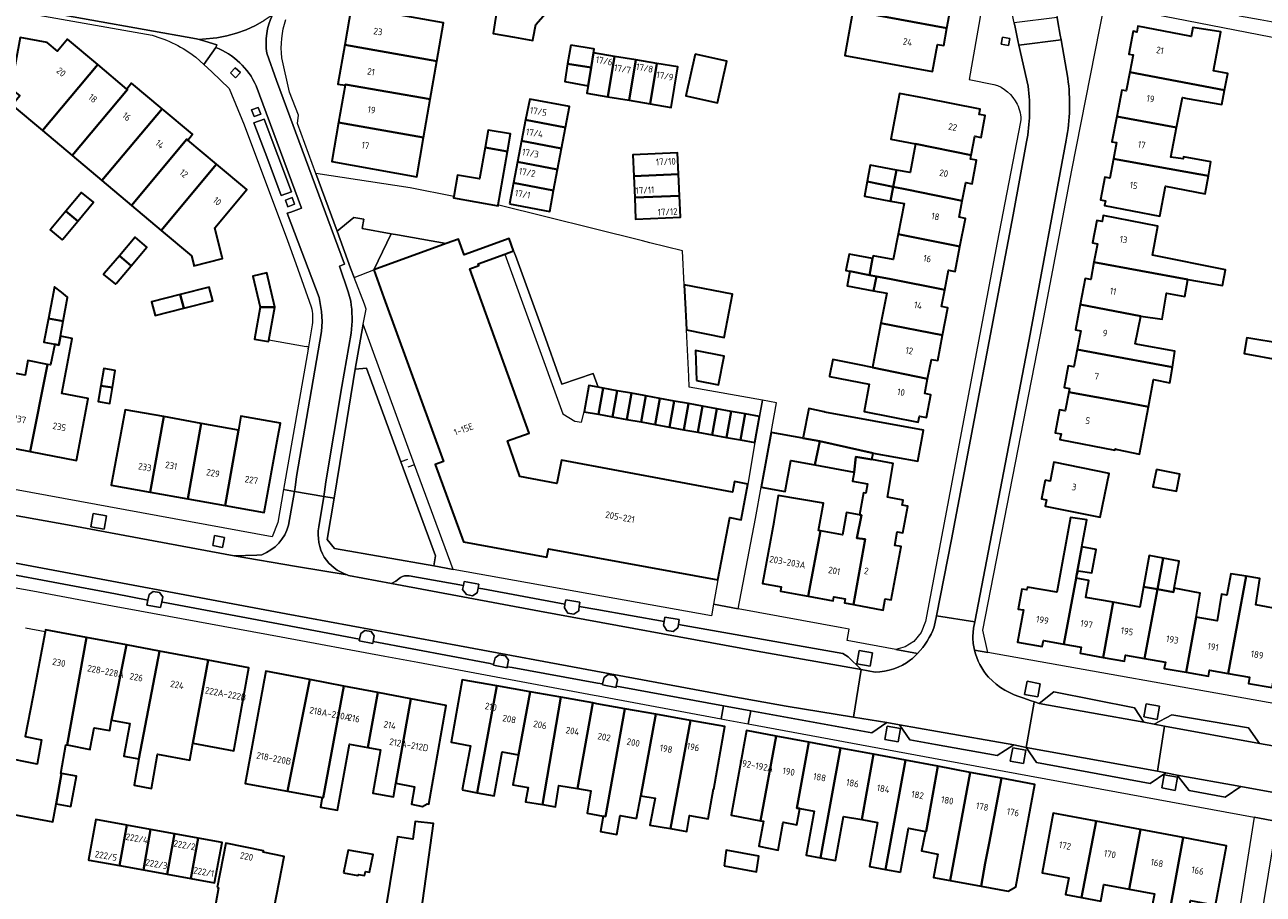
# Model space of a CAD drawing. Extents: x 151587 to 155483, y 462503 to 464608.
# Tile 117 of 236: x 153527 to 153693, y 463225 to 463342. Entities that reach past the tile are written whole.
import ezdxf
from ezdxf.enums import TextEntityAlignment as Align

# ---------------------------------------------------------------- set-up
doc = ezdxf.new("R2010")
doc.units = 0
doc.header["$LTSCALE"] = 0.5
for name, color, linetype, lineweight in [('B-RO-GR-BEPLANTING_CULTUUR_BODEMBEDEKKER-GV', 251, 'CONTINUOUS', 18), ('B-RO-GR-BEPLANTING_CULTUUR_HEESTERS-GV', 251, 'CONTINUOUS', 18), ('B-RO-GR-GROENVOORZIENING-GV', 251, 'CONTINUOUS', 18), ('B-RO-IE-TERREINAFSCHEIDING_KUNSTMATIG_HEKWERK-G', 251, 'IE-TERREINAFSCHEIDING-KUNSTMATIG', 18), ('B-RO-IE-TERREINAFSCHEIDING_KUNSTMATIG_MUUR-G', 251, 'IE-TERREINAFSCHEIDING-KUNSTMATIG-DICHT', 18), ('B-RO-OG-BEBOUWING-GV', 6, 'CONTINUOUS', 35), ('B-RO-OG-BEBOUWING-T18', 1, 'CONTINUOUS', 18), ('B-RO-VH-VERHARDING_BETONSTRAATSTEEN-GV', 251, 'CONTINUOUS', 18), ('B-RO-VH-VERHARDING_STRAATBAKSTEEN-GV', 251, 'CONTINUOUS', 18), ('B-RO-VH-VERHARDING_TEGEL-GV', 251, 'CONTINUOUS', 18)]:
    doc.layers.add(name, color=color, linetype=linetype, lineweight=lineweight)
doc.styles.add('NLCS-ISO-M200-T18', font='NLCS-ISO.ttf', dxfattribs={"height": 0.36})
doc.linetypes.add('IE-TERREINAFSCHEIDING-KUNSTMATIG', pattern='A,4,[82,NLCS.SHX,S=0.75,R=90,X=0,Y=0],4,-2', length=10)
doc.linetypes.add('IE-TERREINAFSCHEIDING-KUNSTMATIG-DICHT', pattern='A,8,-1,[82,NLCS.SHX,S=0.75,R=90,X=0,Y=0],-1', length=10)

msp = doc.modelspace()

# ---------------------------------------------------------------- linework, layer by layer
at = {"layer": 'B-RO-GR-BEPLANTING_CULTUUR_BODEMBEDEKKER-GV', "flags": 128}
msp.add_lwpolyline([(153568.962, 463313.935), (153570.769, 463308.99), (153571.257, 463307.71), (153573.893, 463308.723), (153576.221, 463313.583), (153572.32, 463314.284), (153572.527, 463315.564), (153571.187, 463315.771)], close=True, dxfattribs=at)
at = {"layer": 'B-RO-GR-BEPLANTING_CULTUUR_HEESTERS-GV', "flags": 128}
msp.add_lwpolyline([(153568.543, 463278.066), (153567.621, 463272.535), (153568.594, 463271.328), (153581.947, 463269.015), (153582.154, 463270.355), (153577.499, 463282.965), (153572.885, 463295.528), (153571.367, 463295.406), (153569.686, 463284.924)], close=True, dxfattribs=at)
at = {"layer": 'B-RO-GR-GROENVOORZIENING-GV', "flags": 128}
for points in [[(153659.077, 463338.842), (153659.256, 463339.786), (153658.313, 463339.965), (153658.134, 463339.022)], [(153555.326, 463334.523), (153555.987, 463335.22), (153555.291, 463335.88), (153554.631, 463335.184)], [(153557.808, 463329.323), (153558.709, 463329.654), (153558.378, 463330.555), (153557.477, 463330.224)], [(153562.352, 463317.212), (153563.253, 463317.543), (153562.922, 463318.444), (153562.021, 463318.113)], [(153535.896, 463274.259), (153537.666, 463273.935), (153537.99, 463275.706), (153536.22, 463276.03)], [(153552.254, 463271.726), (153553.582, 463271.483), (153553.825, 463272.811), (153552.497, 463273.054)], [(153545.406, 463264.169), (153545.546, 463264.83), (153545.124, 463265.423), (153544.264, 463265.561), (153543.722, 463265.148), (153543.566, 463264.41), (153543.423, 463263.735), (153545.242, 463263.39)], [(153585.915, 463266.362), (153585.802, 463265.813), (153586.335, 463265.132), (153587.141, 463264.983), (153587.749, 463265.355), (153587.877, 463266.009), (153587.985, 463266.557), (153586.024, 463266.892)], [(153599.651, 463264.437), (153599.551, 463263.845), (153599.465, 463263.344), (153599.912, 463262.625), (153600.719, 463262.513), (153601.388, 463262.972), (153601.41, 463263.117), (153601.475, 463263.545), (153601.561, 463264.112)], [(153612.968, 463262.126), (153612.864, 463261.517), (153612.782, 463261.033), (153612.823, 463260.966), (153613.228, 463260.313), (153614.054, 463260.168), (153614.704, 463260.66), (153614.773, 463261.114), (153614.878, 463261.801)], [(153571.911, 463258.928), (153573.744, 463258.584), (153573.793, 463258.824), (153573.95, 463259.598), (153573.529, 463260.192), (153572.668, 463260.33), (153572.127, 463259.917), (153571.964, 463259.168)], [(153638.74, 463255.857), (153640.511, 463255.533), (153640.835, 463257.304), (153639.065, 463257.628)], [(153589.948, 463255.67), (153591.781, 463255.326), (153591.806, 463255.452), (153591.986, 463256.34), (153591.565, 463256.934), (153590.705, 463257.071), (153590.163, 463256.659), (153589.971, 463255.777)], [(153606.444, 463252.83), (153606.617, 463253.68), (153606.196, 463254.273), (153605.335, 463254.411), (153604.794, 463253.998), (153604.608, 463253.145), (153604.578, 463253.01), (153606.411, 463252.665)], [(153661.267, 463251.725), (153663.037, 463251.401), (153663.362, 463253.172), (153661.591, 463253.496)], [(153677.276, 463248.708), (153679.046, 463248.384), (153679.37, 463250.155), (153677.6, 463250.479)], [(153642.495, 463245.698), (153644.265, 463245.374), (153644.59, 463247.145), (153642.819, 463247.469)], [(153659.333, 463242.793), (153661.103, 463242.469), (153661.428, 463244.24), (153659.657, 463244.564)], [(153679.688, 463239.182), (153681.458, 463238.858), (153681.782, 463240.629), (153680.012, 463240.953)]]:
    msp.add_lwpolyline(points, close=True, dxfattribs=at)
at = {"layer": 'B-RO-IE-TERREINAFSCHEIDING_KUNSTMATIG_HEKWERK-G', "flags": 128}
for points in [[(153578.405, 463283.297), (153577.499, 463282.965)], [(153579.338, 463282.583), (153578.436, 463282.252)], [(153529.77, 463260.145), (153527.114, 463260.644)]]:
    msp.add_lwpolyline(points, dxfattribs=at)
at = {"layer": 'B-RO-IE-TERREINAFSCHEIDING_KUNSTMATIG_MUUR-G', "flags": 128}
for points in [[(153564.814, 463298.426), (153559.786, 463299.319)], [(153564.82, 463298.465), (153564.814, 463298.426)], [(153565.126, 463298.414), (153564.82, 463298.465)], [(153565.074, 463298.101), (153565.126, 463298.414)]]:
    msp.add_lwpolyline(points, dxfattribs=at)
at = {"layer": 'B-RO-OG-BEBOUWING-GV', "flags": 128}
for points in [[(153638.216, 463343.524), (153650.82, 463341.178), (153651.253, 463343.547), (153650.409, 463343.701), (153651.054, 463347.231), (153639.289, 463349.39)], [(153590.647, 463345.079), (153589.916, 463340.484), (153592.771, 463339.964), (153595.24, 463339.538), (153595.3, 463339.858), (153595.646, 463341.7), (153597.227, 463343.504), (153594.989, 463345.365), (153593.098, 463343.134)], [(153571.877, 463344.003), (153570.896, 463344.175), (153569.977, 463338.944), (153582.362, 463336.776), (153583.259, 463341.909), (153571.86, 463343.905)], [(153650.82, 463341.178), (153638.216, 463343.524), (153637.118, 463337.514), (153648.885, 463335.363), (153649.55, 463339.002), (153650.394, 463338.848)], [(153675.391, 463335.263), (153688.105, 463332.849), (153688.558, 463335.111), (153686.639, 463335.462), (153687.586, 463340.678), (153683.856, 463341.301), (153683.623, 463340.076), (153683.45, 463340.109), (153676.479, 463341.444), (153676.332, 463340.676), (153675.854, 463340.768), (153675.271, 463337.72), (153675.841, 463337.61)], [(153529.38, 463327.43), (153536.815, 463336.294), (153532.754, 463339.7), (153531.413, 463338.1), (153530.02, 463339.268), (153526.406, 463339.931), (153525.156, 463333.11), (153526.377, 463332.086), (153525.325, 463330.831)], [(153569.977, 463338.944), (153569.054, 463333.692), (153570.041, 463333.52), (153570.062, 463333.639), (153581.465, 463331.642), (153582.362, 463336.776)], [(153600.335, 463338.928), (153599.91, 463336.394), (153603.06, 463335.907), (153603.387, 463337.87), (153603.473, 463338.385), (153603.345, 463338.407)], [(153605.316, 463331.973), (153606.218, 463337.399), (153603.387, 463337.87), (153603.06, 463335.907), (153602.649, 463333.435), (153602.484, 463332.445)], [(153606.218, 463337.399), (153605.316, 463331.973), (153608.147, 463331.502), (153609.05, 463336.928)], [(153617.016, 463337.691), (153615.775, 463332.093), (153620.017, 463331.152), (153621.259, 463336.75)], [(153536.815, 463336.294), (153529.38, 463327.43), (153533.369, 463324.084), (153540.804, 463332.948), (153540.714, 463333.023)], [(153603.06, 463335.907), (153599.91, 463336.394), (153599.51, 463334.012), (153602.649, 463333.435)], [(153608.147, 463331.502), (153610.979, 463331.03), (153611.882, 463336.456), (153609.05, 463336.928)], [(153610.979, 463331.03), (153613.81, 463330.559), (153614.713, 463335.985), (153611.882, 463336.456)], [(153537.367, 463320.73), (153545.457, 463330.375), (153541.369, 463333.804), (153540.714, 463333.023), (153540.804, 463332.948), (153533.369, 463324.084)], [(153570.041, 463333.52), (153569.163, 463328.505), (153580.568, 463326.508), (153581.465, 463331.642), (153570.062, 463333.639)], [(153675.391, 463335.263), (153674.913, 463332.768), (153674.318, 463332.882), (153673.639, 463329.335), (153681.67, 463327.834), (153682.444, 463331.88), (153683.071, 463331.76), (153687.719, 463330.921), (153688.105, 463332.849)], [(153646.622, 463325.659), (153654.08, 463324.16), (153654.565, 463326.669), (153655.408, 463326.506), (153655.976, 463329.444), (153655.171, 463329.599), (153655.311, 463330.325), (153647.803, 463331.776), (153644.485, 463332.417), (153643.304, 463326.3)], [(153545.457, 463330.375), (153537.367, 463320.73), (153541.346, 463317.392), (153548.791, 463326.268), (153548.9, 463326.176), (153549.546, 463326.946)], [(153599.612, 463327.853), (153600.141, 463330.678), (153594.811, 463331.676), (153594.272, 463328.884)], [(153594.272, 463328.884), (153593.728, 463326.065), (153599.083, 463325.031), (153599.612, 463327.853)], [(153681.67, 463327.834), (153673.639, 463329.335), (153672.991, 463325.948), (153673.616, 463325.828), (153673.202, 463323.663), (153684.661, 463321.603), (153685.943, 463321.355), (153686.285, 463323.234), (153682.605, 463323.902), (153682.534, 463323.643), (153680.91, 463323.864)], [(153580.568, 463326.508), (153569.163, 463328.505), (153568.249, 463323.285), (153579.646, 463321.231)], [(153588.821, 463325.151), (153591.814, 463324.636), (153592.223, 463327.013), (153589.237, 463327.486)], [(153545.335, 463314.046), (153552.78, 463322.922), (153548.9, 463326.176), (153548.791, 463326.268), (153541.346, 463317.392)], [(153593.184, 463323.246), (153598.554, 463322.209), (153599.083, 463325.031), (153593.728, 463326.065)], [(153652.883, 463318.013), (153653.358, 463320.471), (153654.203, 463320.307), (153654.811, 463323.457), (153653.976, 463323.619), (153654.08, 463324.16), (153646.622, 463325.659), (153645.875, 463321.793), (153644.058, 463322.14), (153643.625, 463319.878), (153645.435, 463319.514)], [(153591.814, 463324.636), (153588.821, 463325.151), (153588.073, 463320.946), (153585.128, 463321.433), (153584.614, 463318.58), (153584.587, 463318.433), (153590.559, 463317.351), (153590.579, 463317.467)], [(153614.783, 463321.572), (153614.656, 463324.442), (153608.66, 463324.177), (153608.786, 463321.306)], [(153685.943, 463321.355), (153684.661, 463321.603), (153673.202, 463323.663), (153672.706, 463321.074), (153672.046, 463321.2), (153671.462, 463318.149), (153672.115, 463318.024), (153671.993, 463317.384), (153679.398, 463315.966), (153680.168, 463319.989), (153685.509, 463318.967)], [(153549.698, 463309.414), (153549.726, 463309.302), (153553.564, 463310.265), (153553.529, 463310.402), (153552.532, 463314.379), (153556.841, 463319.516), (153552.78, 463322.922), (153545.335, 463314.046), (153549.388, 463310.646)], [(153598.554, 463322.209), (153593.184, 463323.246), (153592.64, 463320.427), (153598.026, 463319.387)], [(153640.119, 463320.584), (153643.625, 463319.878), (153644.058, 463322.14), (153640.545, 463322.811)], [(153592.096, 463317.608), (153597.497, 463316.565), (153598.026, 463319.387), (153592.64, 463320.427)], [(153608.912, 463318.435), (153614.911, 463318.701), (153614.783, 463321.572), (153608.786, 463321.306)], [(153643.625, 463319.878), (153640.119, 463320.584), (153639.75, 463318.656), (153643.263, 463317.985)], [(153532.54, 463316.633), (153534.143, 463315.293), (153536.251, 463317.813), (153534.63, 463319.111)], [(153614.911, 463318.701), (153608.912, 463318.435), (153609.038, 463315.564), (153615.038, 463315.827)], [(153652.579, 463311.874), (153653.309, 463315.654), (153652.459, 463315.818), (153652.883, 463318.013), (153645.435, 463319.514), (153643.625, 463319.878), (153643.263, 463317.985), (153645.073, 463317.639), (153644.276, 463313.515)], [(153530.503, 463314.218), (153530.413, 463314.111), (153532.034, 463312.773), (153532.117, 463312.872), (153534.143, 463315.293), (153532.54, 463316.633)], [(153670.576, 463309.759), (153683.172, 463307.454), (153687.83, 463306.636), (153688.246, 463308.728), (153678.413, 463310.697), (153679.166, 463314.613), (153671.808, 463316.028), (153671.656, 463315.234), (153670.962, 463315.368), (153670.384, 463312.36), (153671.052, 463312.232)], [(153539.723, 463310.637), (153541.309, 463309.29), (153543.426, 463311.771), (153541.845, 463313.136)], [(153620.089, 463267.109), (153621.668, 463275.492), (153623.219, 463275.2), (153624.118, 463279.969), (153622.318, 463280.308), (153622.049, 463278.881), (153599.067, 463283.211), (153598.473, 463280.06), (153593.48, 463281.001), (153591.836, 463285.792), (153594.727, 463286.835), (153586.77, 463308.888), (153587.982, 463309.326), (153587.898, 463309.56), (153591.481, 463310.853), (153592.659, 463311.278), (153592.045, 463312.965), (153586.032, 463310.776), (153585.271, 463312.866), (153583.6, 463312.258), (153573.893, 463308.723), (153575.251, 463304.994), (153583.248, 463283.029), (153582.136, 463282.625), (153585.929, 463272.206), (153597.118, 463270.163), (153597.32, 463271.268)], [(153652.579, 463311.874), (153644.276, 463313.515), (153643.618, 463310.11), (153640.915, 463310.625), (153640.846, 463310.264), (153640.423, 463308.048), (153641.361, 463307.864), (153643.118, 463307.519), (153650.552, 463306.064), (153651.06, 463308.696), (153651.933, 463308.528)], [(153541.309, 463309.29), (153539.723, 463310.637), (153537.682, 463308.233), (153537.601, 463308.137), (153539.195, 463306.812), (153539.335, 463306.976)], [(153640.423, 463308.048), (153640.846, 463310.264), (153638.208, 463310.767), (153637.695, 463310.865), (153637.275, 463308.661), (153637.788, 463308.563)], [(153670.576, 463309.759), (153670.133, 463307.453), (153669.4, 463307.594), (153668.728, 463304.105), (153676.844, 463302.54), (153679.719, 463302.122), (153680.312, 463305.594), (153682.757, 463305.144), (153683.172, 463307.454)], [(153558.635, 463303.754), (153560.582, 463303.748), (153559.5, 463308.337), (153557.647, 463307.879)], [(153637.788, 463308.563), (153637.417, 463306.618), (153640.993, 463305.935), (153641.361, 463307.864), (153640.423, 463308.048)], [(153650.258, 463299.951), (153650.974, 463303.658), (153650.119, 463303.823), (153650.552, 463306.064), (153643.118, 463307.519), (153641.361, 463307.864), (153640.993, 463305.935), (153642.748, 463305.6), (153641.97, 463301.573)], [(153532.757, 463305.064), (153532.758, 463305.069), (153531.937, 463305.737), (153531.03, 463306.475), (153530.206, 463302.199), (153532.168, 463301.841), (153532.749, 463305.03)], [(153548.385, 463303.6), (153547.903, 463305.447), (153544.042, 463304.468), (153544.523, 463302.621)], [(153547.903, 463305.447), (153548.385, 463303.6), (153552.272, 463304.586), (153551.79, 463306.433)], [(153615.547, 463306.741), (153615.714, 463303.4), (153615.802, 463301.639), (153615.85, 463300.669), (153620.901, 463299.65), (153622.022, 463305.474)], [(153558.635, 463303.754), (153557.879, 463299.451), (153559.749, 463299.113), (153559.786, 463299.319), (153560.582, 463303.748)], [(153668.728, 463304.105), (153668.074, 463300.705), (153668.8, 463300.565), (153668.318, 463298.061), (153670.958, 463297.558), (153681.108, 463295.679), (153681.449, 463297.813), (153676.476, 463298.733), (153676.125, 463298.8), (153676.844, 463302.54)], [(153531.045, 463298.76), (153531.586, 463298.652), (153531.802, 463299.838), (153532.168, 463301.841), (153530.206, 463302.199), (153529.597, 463299.038)], [(153650.258, 463299.951), (153641.97, 463301.573), (153640.872, 463295.891), (153640.825, 463295.647), (153648.236, 463294.104), (153648.742, 463296.721), (153649.602, 463296.555)], [(153531.045, 463298.76), (153530.455, 463295.973), (153530.07, 463296.046), (153527.754, 463284.346), (153533.964, 463283.157), (153535.551, 463291.447), (153531.977, 463292.132), (153533.153, 463298.327), (153533.398, 463299.507), (153531.802, 463299.838), (153531.586, 463298.652)], [(153695.962, 463298.811), (153691.098, 463299.622), (153690.746, 463297.514), (153695.611, 463296.621)], [(153617.189, 463293.87), (153620.155, 463293.293), (153620.909, 463297.171), (153617.064, 463297.918)], [(153681.108, 463295.679), (153670.958, 463297.558), (153668.318, 463298.061), (153667.865, 463295.706), (153667.129, 463295.847), (153666.568, 463292.932), (153667.29, 463292.793), (153667.197, 463292.311), (153674.62, 463290.975), (153677.882, 463290.366), (153678.58, 463294.004), (153680.772, 463293.57)], [(153527.754, 463284.346), (153530.07, 463296.046), (153527.428, 463296.552), (153527.055, 463294.599), (153523.865, 463295.194), (153523.592, 463293.671), (153521.987, 463285.45)], [(153537.24, 463293.192), (153538.778, 463292.936), (153539.158, 463295.231), (153537.621, 463295.486)], [(153648.236, 463294.104), (153640.825, 463295.647), (153639.114, 463295.977), (153635.522, 463296.701), (153635.061, 463294.497), (153635.081, 463294.416), (153640.412, 463293.387), (153639.703, 463289.714), (153646.982, 463288.308), (153647.132, 463289.082), (153648.09, 463288.897), (153648.682, 463291.963), (153647.853, 463292.123)], [(153538.778, 463292.936), (153537.24, 463293.192), (153536.887, 463291.065), (153538.425, 463290.809)], [(153604.668, 463292.854), (153604.001, 463292.975), (153602.758, 463293.2), (153602.124, 463289.701), (153604.035, 463289.355)], [(153606.578, 463292.509), (153604.668, 463292.854), (153604.035, 463289.355), (153605.944, 463289.009)], [(153607.854, 463288.664), (153608.487, 463292.163), (153606.578, 463292.509), (153605.944, 463289.009)], [(153608.487, 463292.163), (153607.854, 463288.664), (153609.763, 463288.318), (153610.397, 463291.817), (153610.18, 463291.856)], [(153677.882, 463290.366), (153674.62, 463290.975), (153667.197, 463292.311), (153666.714, 463289.794), (153665.948, 463289.941), (153665.358, 463286.874), (153666.149, 463286.722), (153666.004, 463285.967), (153673.383, 463284.547), (153673.411, 463284.691), (153673.692, 463284.637), (153676.664, 463284.015)], [(153611.673, 463287.972), (153612.307, 463291.472), (153610.397, 463291.817), (153609.763, 463288.318)], [(153611.673, 463287.972), (153613.583, 463287.626), (153614.216, 463291.126), (153612.307, 463291.472)], [(153616.126, 463290.78), (153614.216, 463291.126), (153613.583, 463287.626), (153615.492, 463287.281)], [(153618.035, 463290.435), (153616.126, 463290.78), (153615.492, 463287.281), (153617.402, 463286.935)], [(153617.402, 463286.935), (153619.312, 463286.589), (153619.945, 463290.089), (153618.035, 463290.435)], [(153545.698, 463289.03), (153540.48, 463289.966), (153538.637, 463279.842), (153543.877, 463278.903)], [(153548.897, 463278.003), (153550.718, 463288.13), (153545.698, 463289.03), (153543.877, 463278.903)], [(153555.738, 463287.23), (153553.918, 463277.102), (153559.152, 463276.164), (153560.995, 463286.288), (153561.336, 463288.161), (153556.042, 463289.093), (153555.708, 463287.235)], [(153621.221, 463286.243), (153621.855, 463289.743), (153619.945, 463290.089), (153619.312, 463286.589)], [(153623.131, 463285.898), (153623.764, 463289.398), (153621.855, 463289.743), (153621.221, 463286.243)], [(153625.04, 463285.552), (153625.674, 463289.052), (153623.764, 463289.398), (153623.131, 463285.898)], [(153633.745, 463285.731), (153640.914, 463284.146), (153646.919, 463283.048), (153647.679, 463287.206), (153634.457, 463289.624), (153634.356, 463289.7), (153632.275, 463290.133), (153631.517, 463286.295), (153631.49, 463286.144)], [(153550.718, 463288.13), (153548.897, 463278.003), (153553.918, 463277.102), (153555.738, 463287.23), (153555.708, 463287.235)], [(153633.097, 463282.562), (153633.745, 463285.731), (153631.49, 463286.144), (153627.239, 463286.921), (153626.657, 463283.739), (153625.894, 463279.572), (153629.107, 463278.984), (153629.854, 463283.155)], [(153633.745, 463285.731), (153633.097, 463282.562), (153638.357, 463281.6), (153638.601, 463283.626), (153640.759, 463283.297), (153640.914, 463284.146)], [(153640.759, 463283.297), (153638.601, 463283.626), (153638.357, 463281.6), (153638.133, 463280.377), (153640.157, 463280.007), (153639.944, 463278.758), (153639.648, 463278.813), (153639.095, 463275.83), (153639.341, 463275.784), (153638.725, 463272.725), (153639.856, 463272.6), (153638.284, 463263.796), (153642.269, 463263.058), (153642.55, 463264.57), (153643.362, 463264.419), (153644.688, 463271.577), (153643.83, 463271.736), (153644.172, 463273.585), (153644.921, 463273.447), (153645.579, 463276.995), (153644.822, 463277.135), (153644.951, 463277.831), (153642.847, 463278.221), (153643.623, 463282.761)], [(153664.016, 463280.492), (153663.507, 463278.01), (153664.207, 463277.867), (153664.036, 463277.034), (153671.408, 463275.523), (153672.61, 463281.386), (153665.195, 463282.906), (153664.672, 463280.358)], [(153678.947, 463281.939), (153678.497, 463279.629), (153681.638, 463279.017), (153682.088, 463281.327)], [(153627.604, 463274.888), (153627.6, 463274.861), (153626.076, 463266.64), (153628.597, 463266.173), (153628.492, 463265.607), (153631.442, 463265.06), (153632.189, 463264.922), (153633.876, 463273.715), (153633.602, 463273.766), (153634.249, 463277.427), (153628.195, 463278.455)], [(153638.284, 463263.796), (153639.856, 463272.6), (153638.725, 463272.725), (153639.341, 463275.784), (153639.095, 463275.83), (153637.35, 463276.153), (153636.798, 463273.174), (153633.876, 463273.715), (153632.189, 463264.922), (153635.536, 463264.301), (153635.64, 463264.862), (153637.173, 463264.578), (153637.07, 463264.021)], [(153668.941, 463271.542), (153669.04, 463272.077), (153669.593, 463275.163), (153667.404, 463275.488), (153665.673, 463265.921), (153665.589, 463265.45), (153661.644, 463266.151), (153661.576, 463265.77), (153660.896, 463265.89), (153660.417, 463263.199), (153661.092, 463263.079), (153660.324, 463258.759), (153663.633, 463258.171), (153663.775, 463258.972), (153666.538, 463258.481), (153668.168, 463267.351), (153668.189, 463267.451)], [(153668.189, 463267.451), (153668.457, 463268.353), (153670.295, 463268.055), (153670.863, 463271.217), (153668.941, 463271.542)], [(153677.226, 463266.191), (153679.093, 463265.849), (153679.88, 463270.034), (153677.993, 463270.38)], [(153681.339, 463265.997), (153682.007, 463269.645), (153679.88, 463270.034), (153679.093, 463265.849), (153681.24, 463265.456)], [(153666.538, 463258.481), (153668.867, 463258.067), (153668.724, 463257.265), (153671.813, 463256.716), (153673.138, 463264.107), (153669.485, 463264.757), (153669.591, 463265.353), (153669.862, 463267.055), (153668.168, 463267.351)], [(153688.582, 463254.552), (153691.016, 463267.597), (153688.96, 463267.949), (153688.409, 463265.057), (153687.675, 463265.18), (153687.112, 463261.623), (153684.28, 463262.127), (153682.962, 463254.709), (153685.949, 463254.178), (153686.094, 463254.994)], [(153691.016, 463267.597), (153688.582, 463254.552), (153691.476, 463254.037), (153691.329, 463253.213), (153694.512, 463252.647), (153695.281, 463256.969), (153695.799, 463256.877), (153696.28, 463259.585), (153695.685, 463259.691), (153695.755, 463260.086), (153697.437, 463259.787), (153697.963, 463262.74), (153697.727, 463262.782), (153698.3, 463266.163), (153696.703, 463266.479), (153696.118, 463263.068), (153692.302, 463263.747), (153692.856, 463267.282)], [(153673.138, 463264.107), (153671.813, 463256.716), (153674.681, 463256.206), (153674.827, 463257.025), (153677.35, 463256.576), (153679.093, 463265.849), (153677.226, 463266.191), (153676.728, 463263.469)], [(153677.35, 463256.576), (153680.159, 463256.077), (153680.009, 463255.234), (153682.962, 463254.709), (153684.28, 463262.127), (153684.852, 463265.345), (153681.339, 463265.997), (153681.24, 463265.456), (153679.093, 463265.849)], [(153522.646, 463237.782), (153522.31, 463236.188), (153530.775, 463234.637), (153531.215, 463237.04), (153531.962, 463241.118), (153531.874, 463241.134), (153532.553, 463244.986), (153532.701, 463244.957), (153535.295, 463259.389), (153529.821, 463260.417), (153529.77, 463260.145), (153528.121, 463251.367), (153527.074, 463246.074), (153529.25, 463245.655), (153528.688, 463242.392), (153523.823, 463243.366), (153523.06, 463239.748)], [(153538.686, 463248.288), (153540.695, 463258.375), (153535.295, 463259.389), (153532.701, 463244.957), (153535.802, 463244.357), (153535.823, 463244.476), (153536.322, 463247.258), (153538.435, 463246.893)], [(153540.695, 463258.375), (153538.686, 463248.288), (153541.129, 463247.85), (153540.341, 463243.459), (153542.351, 463243.099), (153545.118, 463257.544)], [(153545.118, 463257.544), (153542.351, 463243.099), (153541.691, 463239.574), (153544.052, 463239.108), (153544.668, 463242.683), (153544.85, 463243.698), (153549.167, 463242.924), (153549.57, 463245.171), (153551.663, 463256.315)], [(153551.663, 463256.315), (153549.57, 463245.171), (153555.073, 463244.184), (153557.109, 463255.292)], [(153565.301, 463253.736), (153559.378, 463254.866), (153556.602, 463239.767), (153562.294, 463238.733)], [(153569.872, 463252.864), (153565.301, 463253.736), (153562.294, 463238.733), (153566.944, 463237.888), (153567.081, 463237.863)], [(153573.086, 463244.605), (153574.443, 463251.992), (153569.872, 463252.864), (153567.081, 463237.863), (153566.944, 463237.888), (153566.711, 463236.609), (153569.023, 463236.189), (153570.632, 463245.04)], [(153585.74, 463238.907), (153587.778, 463238.528), (153590.42, 463252.878), (153585.762, 463253.708), (153584.267, 463245.31), (153586.845, 463244.851)], [(153587.778, 463238.528), (153590.035, 463238.109), (153591.138, 463244.051), (153593.306, 463243.648), (153594.867, 463252.087), (153590.42, 463252.878)], [(153576.848, 463239.826), (153578.863, 463251.149), (153574.443, 463251.992), (153573.086, 463244.605), (153574.799, 463244.3), (153573.767, 463238.475), (153576.523, 463237.988)], [(153578.863, 463251.149), (153576.848, 463239.826), (153579.362, 463239.339), (153578.956, 463236.987), (153580.442, 463236.69), (153581.064, 463237.041), (153581.253, 463237.014), (153583.581, 463250.248)], [(153593.306, 463243.648), (153592.556, 463239.596), (153594.623, 463239.227), (153594.271, 463237.308), (153596.512, 463236.944), (153598.988, 463251.353), (153594.867, 463252.087)], [(153596.512, 463236.944), (153598.271, 463236.659), (153598.731, 463239.524), (153601.213, 463239.099), (153603.287, 463250.587), (153598.988, 463251.353)], [(153604.699, 463235.401), (153604.983, 463235.349), (153607.571, 463249.825), (153603.818, 463250.493), (153603.287, 463250.587), (153601.213, 463239.099), (153603.001, 463238.793), (153602.541, 463235.793)], [(153609.163, 463235.06), (153609.714, 463238.115), (153611.742, 463249.082), (153607.571, 463249.825), (153604.983, 463235.349), (153604.699, 463235.401), (153604.32, 463233.323), (153606.501, 463232.926), (153606.962, 463235.461)], [(153609.714, 463238.115), (153611.641, 463237.828), (153610.946, 463234.197), (153613.699, 463233.715), (153616.395, 463248.254), (153611.742, 463249.082)], [(153616.395, 463248.254), (153613.699, 463233.715), (153615.892, 463233.331), (153616.274, 463235.483), (153618.763, 463235.022), (153619.508, 463239.049), (153619.533, 463239.031), (153621.028, 463247.429)], [(153625.822, 463234.786), (153627.888, 463246.143), (153623.917, 463246.885), (153621.843, 463235.512)], [(153631.082, 463236.407), (153630.662, 463236.483), (153632.298, 463245.319), (153627.888, 463246.143), (153625.822, 463234.786), (153626.203, 463234.716), (153625.59, 463231.352), (153628.154, 463230.849), (153628.853, 463234.585), (153630.69, 463234.242)], [(153630.662, 463236.483), (153631.082, 463236.407), (153632.992, 463236.061), (153631.919, 463230.141), (153633.878, 463229.786), (153636.536, 463244.527), (153632.298, 463245.319)], [(153633.878, 463229.786), (153635.86, 463229.427), (153636.937, 463235.369), (153639.393, 463234.924), (153640.957, 463243.7), (153636.536, 463244.527)], [(153639.393, 463234.924), (153641.513, 463234.54), (153640.439, 463228.613), (153642.599, 463228.222), (153645.262, 463242.896), (153640.957, 463243.7)], [(153644.598, 463227.86), (153645.667, 463233.76), (153647.971, 463233.343), (153648.037, 463233.331), (153649.597, 463242.085), (153645.262, 463242.896), (153642.599, 463228.222)], [(153531.215, 463237.04), (153533.214, 463236.673), (153533.961, 463240.752), (153531.962, 463241.118)], [(153647.971, 463233.343), (153647.433, 463230.729), (153649.608, 463230.306), (153649.035, 463227.145), (153651.286, 463226.737), (153653.956, 463241.271), (153649.597, 463242.085), (153648.037, 463233.331)], [(153651.286, 463226.737), (153655.409, 463225.989), (153655.975, 463229.094), (153656.508, 463231.765), (153658.136, 463240.489), (153653.956, 463241.271)], [(153659.048, 463225.329), (153660.073, 463225.905), (153662.642, 463239.647), (153658.136, 463240.489), (153656.508, 463231.765), (153655.975, 463229.094), (153655.409, 463225.989)], [(153668.893, 463224.471), (153670.848, 463234.72), (153665.11, 463235.798), (153663.601, 463227.764), (153667.181, 463227.091), (153666.764, 463224.871)], [(153540.728, 463234.204), (153536.557, 463234.964), (153535.565, 463229.517), (153535.679, 463229.496), (153539.751, 463228.754)], [(153539.751, 463228.754), (153542.944, 463228.172), (153543.921, 463233.622), (153540.728, 463234.204)], [(153578.832, 463213.231), (153579.211, 463215.447), (153579.346, 463216.015), (153579.869, 463219.545), (153579.848, 463219.548), (153581.917, 463234.392), (153579.43, 463234.69), (153579.132, 463232.312), (153577.078, 463232.637), (153574.535, 463217.096), (153573.914, 463217.205), (153573.562, 463214.016)], [(153670.848, 463234.72), (153668.893, 463224.471), (153671.495, 463223.982), (153671.916, 463226.222), (153675.318, 463225.583), (153676.811, 463233.599)], [(153542.944, 463228.172), (153546.138, 463227.59), (153547.115, 463233.04), (153543.921, 463233.622)], [(153549.331, 463227.008), (153550.308, 463232.458), (153547.115, 463233.04), (153546.138, 463227.59)], [(153550.308, 463232.458), (153549.331, 463227.008), (153552.509, 463226.429), (153553.502, 463231.876)], [(153680.658, 463222.242), (153682.529, 463232.524), (153676.811, 463233.599), (153675.318, 463225.583), (153678.687, 463224.95), (153678.262, 463222.692)], [(153682.529, 463232.524), (153680.658, 463222.242), (153683.117, 463221.78), (153683.543, 463224.05), (153686.87, 463223.425), (153688.374, 463231.426)], [(153552.838, 463225.794), (153553.047, 463225.757), (153550.678, 463212.468), (153560.714, 463210.679), (153562.915, 463222.641), (153560.525, 463223.081), (153561.864, 463229.992), (153559.036, 463230.539), (153559.079, 463230.759), (153554.032, 463231.786)], [(153569.831, 463227.786), (153571.75, 463227.407), (153571.831, 463227.569), (153572.642, 463227.434), (153572.777, 463227.974), (153573.29, 463227.866), (153573.777, 463230.244), (153570.426, 463230.84)], [(153620.923, 463228.724), (153625.263, 463227.928), (153625.583, 463230.021), (153621.206, 463230.815)]]:
    msp.add_lwpolyline(points, close=True, dxfattribs=at)
at = {"layer": 'B-RO-VH-VERHARDING_BETONSTRAATSTEEN-GV', "flags": 128}
for points in [[(153529.013, 463343.521), (153550.096, 463339.76), (153550.42, 463339.675), (153550.873, 463339.719), (153552.814, 463339.905), (153554.154, 463340.147), (153555.47, 463340.502), (153556.751, 463340.965), (153557.989, 463341.534), (153559.175, 463342.205)], [(153560.3, 463342.973), (153559.968, 463342.746), (153559.175, 463342.205), (153557.989, 463341.534), (153556.751, 463340.965), (153555.47, 463340.502), (153554.154, 463340.147), (153552.814, 463339.905), (153550.873, 463339.719), (153550.42, 463339.675), (153551.219, 463339.467), (153552.794, 463338.955), (153552.692, 463338.607)], [(153570.787, 463304.516), (153570.458, 463305.796), (153569.291, 463309.247), (153569.946, 463309.487), (153560.797, 463334.154), (153559.535, 463337.813)], [(153558.089, 463333.465), (153564.162, 463317.006)], [(153564.162, 463317.006), (153562.73, 463316.502), (153562.246, 463316.332), (153566.559, 463305.016), (153566.859, 463303.17), (153566.951, 463301.801), (153566.863, 463300.461), (153563.5, 463280.984), (153563.322, 463279.524), (153563.322, 463279.519), (153563.229, 463278.995), (153567.177, 463278.305), (153567.283, 463278.931), (153567.283, 463278.936), (153567.46, 463280.276), (153569.584, 463293.081), (153570.853, 463300.229)], [(153563.491, 463268.928), (153555.149, 463270.343), (153532.755, 463274.506), (153516.464, 463277.428), (153510.224, 463278.59), (153510.085, 463278.653), (153480.042, 463284.186), (153478.104, 463284.546), (153470.633, 463285.937), (153463.482, 463287.275)], [(153501.513, 463273.753), (153525.815, 463269.346), (153562.131, 463262.577), (153585.389, 463258.239), (153622.015, 463251.479), (153629.242, 463250.177), (153638.272, 463248.694), (153639.322, 463255.079), (153625.371, 463257.559), (153596.126, 463262.902), (153576.237, 463266.639), (153570.487, 463267.717), (153570.302, 463267.783), (153563.491, 463268.928)], [(153523.918, 463268.126), (153539.224, 463265.23), (153543.566, 463264.41), (153543.722, 463265.148), (153544.264, 463265.561), (153545.124, 463265.423), (153545.546, 463264.83), (153545.406, 463264.169), (153545.573, 463264.135), (153561.811, 463261.079), (153571.964, 463259.168), (153572.127, 463259.917), (153572.668, 463260.33), (153573.529, 463260.192), (153573.95, 463259.598), (153573.793, 463258.824), (153589.5, 463255.867), (153589.971, 463255.777), (153590.163, 463256.659), (153590.705, 463257.071), (153591.565, 463256.934), (153591.986, 463256.34), (153591.806, 463255.452), (153592.448, 463255.335), (153603.914, 463253.269), (153604.608, 463253.145), (153604.794, 463253.998), (153605.335, 463254.411), (153606.196, 463254.273), (153606.617, 463253.68), (153606.444, 463252.83), (153606.952, 463252.738), (153620.842, 463250.208), (153624.522, 463249.538), (153640.764, 463246.579), (153642.747, 463247.959), (153638.272, 463248.694), (153629.242, 463250.177), (153622.015, 463251.479), (153585.389, 463258.239), (153562.131, 463262.577), (153525.815, 463269.346)], [(153576.237, 463266.639), (153596.126, 463262.902), (153625.371, 463257.559), (153639.322, 463255.079), (153637.551, 463256.805), (153636.836, 463257.22), (153614.773, 463261.114), (153614.704, 463260.66), (153614.054, 463260.168), (153613.228, 463260.313), (153612.823, 463260.966), (153612.782, 463261.033), (153612.864, 463261.517), (153603.839, 463263.124), (153601.475, 463263.545), (153601.41, 463263.117), (153601.388, 463262.972), (153600.719, 463262.513), (153599.912, 463262.625), (153599.465, 463263.344), (153599.551, 463263.845), (153588.502, 463265.899), (153587.877, 463266.009), (153587.749, 463265.355), (153587.141, 463264.983), (153586.335, 463265.132), (153585.802, 463265.813), (153585.915, 463266.362), (153578.615, 463267.67)], [(153577.455, 463267.43), (153576.83, 463266.952), (153576.237, 463266.639)], [(153654.31, 463259.51), (153654.397, 463260.642), (153654.562, 463261.499), (153649.418, 463262.293), (153649.127, 463260.812)], [(153641.187, 463254.748), (153639.322, 463255.079), (153638.272, 463248.694), (153642.747, 463247.959), (153644.446, 463247.644), (153649.58, 463246.75), (153659.793, 463244.968), (153661.466, 463244.623), (153662.565, 463250.699), (153662.585, 463250.73), (153662.004, 463250.918), (153661.17, 463251.244)]]:
    msp.add_lwpolyline(points, dxfattribs=at)
at = {"layer": 'B-RO-VH-VERHARDING_BETONSTRAATSTEEN-GV'}
for points in [[(153559.535, 463337.813, -0.1614482), (153560.3, 463342.973)], [(153552.692, 463338.607, -0.1915745), (153558.089, 463333.465)], [(153570.853, 463300.229, 0.069514), (153570.787, 463304.516)], [(153578.615, 463267.67, 0.1569555), (153577.455, 463267.43)], [(153649.127, 463260.812, -0.1066215), (153646.888, 463257.237)], [(153654.542, 463257.675, -0.0545201), (153654.31, 463259.51)], [(153646.888, 463257.237, -0.0321066), (153645.948, 463256.371)], [(153656.432, 463254.035, -0.1230078), (153654.542, 463257.675)], [(153645.948, 463256.371, -0.1694957), (153641.187, 463254.748)], [(153661.17, 463251.244, -0.1387568), (153656.432, 463254.035)]]:
    msp.add_lwpolyline(points, format="xyb", dxfattribs=at)
at = {"layer": 'B-RO-VH-VERHARDING_BETONSTRAATSTEEN-GV', "flags": 128}
for points in [[(153614.216, 463291.126), (153616.126, 463290.78), (153618.035, 463290.435), (153619.945, 463290.089), (153621.855, 463289.743), (153623.764, 463289.398), (153625.674, 463289.052), (153626.068, 463291.225), (153616.233, 463293.008), (153616.163, 463294.404), (153615.85, 463300.669), (153615.802, 463301.639), (153615.714, 463303.4), (153615.547, 463306.741), (153615.32, 463311.298), (153610.953, 463312.387), (153609.951, 463312.637), (153609.775, 463312.681), (153590.65, 463317.449), (153590.579, 463317.467), (153590.559, 463317.351), (153584.587, 463318.433), (153584.614, 463318.58), (153578.772, 463319.742), (153566.109, 463321.697), (153568.962, 463313.935), (153571.187, 463315.771), (153572.527, 463315.564), (153572.32, 463314.284), (153576.221, 463313.583), (153577.085, 463313.428), (153583.6, 463312.258), (153585.271, 463312.866), (153586.032, 463310.776), (153592.045, 463312.965), (153592.659, 463311.278), (153592.89, 463310.647), (153596.487, 463300.834), (153599.118, 463293.395), (153603.314, 463294.831), (153604.001, 463292.975), (153604.668, 463292.854), (153606.578, 463292.509), (153608.487, 463292.163), (153610.18, 463291.856), (153610.397, 463291.817), (153612.307, 463291.472)], [(153661.466, 463244.623), (153679.113, 463241.43), (153680.054, 463247.48), (153678.653, 463247.736), (153677.252, 463247.996), (153663.195, 463250.533), (153662.585, 463250.73), (153662.565, 463250.699)], [(153677.252, 463247.996), (153676.019, 463249.953), (153665.188, 463252.084), (153663.195, 463250.533)], [(153624.522, 463249.538), (153620.842, 463250.208), (153620.513, 463248.466), (153621.19, 463248.339), (153624.154, 463247.79)], [(153678.653, 463247.736), (153680.054, 463247.48), (153692.808, 463245.147), (153691.308, 463247.249), (153681.026, 463249.001)], [(153649.58, 463246.75), (153644.446, 463247.644), (153645.86, 463245.658), (153649.313, 463245.03), (153657.573, 463243.527), (153659.793, 463244.968)], [(153679.113, 463241.43), (153661.466, 463244.623), (153662.848, 463242.578), (153678.107, 463239.785), (153680.241, 463241.227)], [(153690.282, 463239.382), (153681.761, 463240.909), (153683.352, 463238.835), (153688.18, 463237.942)]]:
    msp.add_lwpolyline(points, close=True, dxfattribs=at)
at = {"layer": 'B-RO-VH-VERHARDING_STRAATBAKSTEEN-GV', "flags": 128}
for points in [[(153549.985, 463337.293), (153551.069, 463336.302), (153552.692, 463338.607), (153552.794, 463338.955), (153551.219, 463339.467), (153550.42, 463339.675), (153550.096, 463339.76), (153529.013, 463343.521), (153528.908, 463342.927), (153544.115, 463340.231)], [(153552.692, 463338.607), (153551.069, 463336.302), (153552.132, 463335.331), (153554.457, 463333.072), (153556.489, 463328.223), (153562.282, 463312.662), (153563.393, 463309.576), (153565.486, 463303.763)], [(153667.055, 463334.467), (153666.151, 463339.625), (153660.503, 463338.915), (153661.727, 463333.387)], [(153559.535, 463337.813), (153560.797, 463334.154), (153569.946, 463309.487), (153569.291, 463309.247), (153570.458, 463305.796), (153570.787, 463304.516)], [(153570.853, 463300.229), (153569.584, 463293.081), (153567.46, 463280.276), (153567.283, 463278.936), (153567.283, 463278.931), (153567.177, 463278.305), (153568.543, 463278.066), (153569.686, 463284.924), (153571.367, 463295.406), (153572.46, 463301.452), (153572.873, 463303.477), (153572.621, 463304.132), (153571.257, 463307.71), (153570.769, 463308.99), (153568.962, 463313.935), (153566.109, 463321.697), (153563.635, 463328.382), (153563.752, 463329.514), (153562.586, 463332.579), (153561.538, 463337.222)], [(153565.612, 463301.352), (153565.103, 463298.418), (153565.126, 463298.414), (153565.074, 463298.101), (153565.049, 463298.105), (153561.777, 463279.251), (153563.229, 463278.995), (153563.322, 463279.519), (153563.322, 463279.524), (153563.5, 463280.984), (153566.863, 463300.461), (153566.951, 463301.801), (153566.859, 463303.17), (153566.559, 463305.016), (153562.246, 463316.332), (153562.73, 463316.502), (153564.162, 463317.006), (153558.089, 463333.465)], [(153661.53, 463325.914), (153659.729, 463316.146), (153651.431, 463272.516), (153649.418, 463262.293), (153654.562, 463261.499), (153661.869, 463299.387), (153666.859, 463326.16)], [(153566.488, 463274.231), (153567.177, 463278.305), (153563.229, 463278.995), (153562.438, 463274.463)], [(153558.841, 463270.497), (153558.187, 463270.437), (153555.149, 463270.343)], [(153555.149, 463270.343), (153563.491, 463268.928), (153570.302, 463267.783)], [(153707.591, 463242.557), (153692.808, 463245.147), (153680.054, 463247.48), (153679.113, 463241.43), (153680.241, 463241.227), (153681.761, 463240.909), (153690.282, 463239.382), (153701.58, 463237.304), (153709.835, 463235.843), (153711.442, 463235.555), (153719.371, 463234.176), (153725.421, 463233.052), (153744.495, 463229.657), (153746.076, 463229.368), (153754.18, 463227.931), (153755.7, 463227.644), (153764.596, 463225.901), (153764.716, 463225.878), (153764.752, 463225.872), (153772.18, 463224.644)]]:
    msp.add_lwpolyline(points, dxfattribs=at)
at = {"layer": 'B-RO-VH-VERHARDING_STRAATBAKSTEEN-GV'}
for points in [[(153560.3, 463342.973, 0.1614482), (153559.535, 463337.813)], [(153561.538, 463337.222, -0.1059482), (153562.072, 463342.357)], [(153544.115, 463340.231, -0.0971522), (153549.985, 463337.293)], [(153558.089, 463333.465, 0.1915745), (153552.692, 463338.607)], [(153666.859, 463326.16, 0.0818614), (153667.055, 463334.467)], [(153661.727, 463333.387, -0.0801524), (153661.53, 463325.914)], [(153565.486, 463303.763, -0.092065), (153565.612, 463301.352)], [(153570.787, 463304.516, -0.069514), (153570.853, 463300.229)], [(153562.438, 463274.463, -0.2402508), (153558.841, 463270.497)], [(153567.236, 463270.157, -0.1708487), (153566.488, 463274.231)], [(153570.302, 463267.783, -0.1665154), (153567.236, 463270.157)]]:
    msp.add_lwpolyline(points, format="xyb", dxfattribs=at)
at = {"layer": 'B-RO-VH-VERHARDING_STRAATBAKSTEEN-GV', "flags": 128}
for points in [[(153666.151, 463339.625), (153666.044, 463340.24), (153665.73, 463342.029), (153665.624, 463342.626), (153659.851, 463341.906), (153659.975, 463341.325), (153660.371, 463339.513), (153660.503, 463338.915)], [(153555.326, 463334.523), (153554.631, 463335.184), (153555.291, 463335.88), (153555.987, 463335.22)], [(153557.808, 463329.323), (153557.477, 463330.224), (153558.378, 463330.555), (153558.709, 463329.654)], [(153561.446, 463318.733), (153559.633, 463323.573), (153557.797, 463328.462), (153559.166, 463328.968), (153562.815, 463319.213)], [(153562.352, 463317.212), (153562.021, 463318.113), (153562.922, 463318.444), (153563.253, 463317.543)], [(153689.013, 463196.968), (153690.075, 463202.966), (153690.847, 463207.836), (153691.408, 463211.825), (153691.685, 463213.469), (153695.162, 463234.684), (153692.095, 463235.251), (153686.85, 463202.193), (153685.807, 463196.128), (153685.54, 463194.811), (153683.004, 463184.445), (153681.242, 463175.801), (153684.982, 463175.088), (153685.268, 463176.845), (153687.065, 463186.835), (153688.069, 463192.215), (153688.488, 463194.497), (153688.708, 463195.528)]]:
    msp.add_lwpolyline(points, close=True, dxfattribs=at)
at = {"layer": 'B-RO-VH-VERHARDING_TEGEL-GV', "flags": 128}
for points in [[(153654.542, 463257.675), (153656.307, 463257.37), (153655.648, 463260.376), (153663.652, 463301.414), (153667.58, 463322.112), (153671.982, 463344.359), (153672.309, 463346.009), (153670.939, 463346.257), (153667.423, 463346.913), (153670.415, 463362.406), (153671.989, 463362.116), (153672.966, 463367.707), (153668.039, 463368.592), (153667.568, 463368.675), (153667.41, 463367.738), (153669.658, 463364.69), (153666.763, 463350.038), (153664.443, 463348.621), (153664.503, 463347.95), (153665.624, 463342.626), (153665.73, 463342.029), (153666.044, 463340.24), (153666.151, 463339.625), (153667.055, 463334.467)], [(153658.966, 463366.818), (153659.116, 463366.103), (153659.237, 463365.18), (153653.811, 463334.28), (153657.112, 463333.648)], [(153661.727, 463333.387), (153660.503, 463338.915), (153660.371, 463339.513), (153659.975, 463341.325), (153659.851, 463341.906), (153658.91, 463346.274)], [(153660.722, 463328.622), (153657.592, 463312.421), (153647.966, 463261.525), (153647.962, 463261.519), (153647.389, 463260.057), (153646.371, 463258.857), (153645.246, 463258.142), (153643.966, 463257.768), (153646.888, 463257.237)], [(153649.127, 463260.812), (153649.418, 463262.293), (153651.431, 463272.516), (153659.729, 463316.146), (153661.53, 463325.914)], [(153666.859, 463326.16), (153661.869, 463299.387), (153654.562, 463261.499), (153654.397, 463260.642), (153654.31, 463259.51)], [(153562.438, 463274.463), (153563.229, 463278.995), (153561.777, 463279.251), (153561.008, 463274.818), (153560.237, 463272.881), (153514.613, 463281.266), (153475.749, 463288.262), (153474.054, 463288.568), (153474.351, 463287.814)], [(153510.085, 463278.653), (153510.224, 463278.59), (153516.464, 463277.428), (153532.755, 463274.506), (153555.149, 463270.343), (153558.187, 463270.437), (153558.841, 463270.497)], [(153643.966, 463257.768), (153637.42, 463258.959), (153637.691, 463260.479), (153636.724, 463260.658), (153622.815, 463263.235), (153619.491, 463263.851), (153619.203, 463262.284), (153584.538, 463268.512), (153581.947, 463269.015), (153568.594, 463271.328), (153567.621, 463272.535), (153568.543, 463278.066), (153567.177, 463278.305), (153566.488, 463274.231)], [(153520.799, 463266.959), (153528.092, 463265.63), (153538.793, 463263.644), (153542.482, 463262.955), (153561.46, 463259.448), (153575.357, 463256.884), (153579.775, 463256.062), (153603.477, 463251.653), (153604.017, 463251.552), (153620.513, 463248.466), (153620.842, 463250.208), (153606.952, 463252.738), (153606.444, 463252.83), (153606.411, 463252.665), (153604.578, 463253.01), (153604.608, 463253.145), (153603.914, 463253.269), (153592.448, 463255.335), (153591.806, 463255.452), (153591.781, 463255.326), (153589.948, 463255.67), (153589.971, 463255.777), (153589.5, 463255.867), (153573.793, 463258.824), (153573.744, 463258.584), (153571.911, 463258.928), (153571.964, 463259.168), (153561.811, 463261.079), (153545.573, 463264.135), (153545.406, 463264.169), (153545.242, 463263.39), (153543.423, 463263.735), (153543.566, 463264.41), (153539.224, 463265.23), (153523.918, 463268.126)], [(153570.302, 463267.783), (153570.487, 463267.717), (153576.237, 463266.639), (153576.83, 463266.952), (153577.455, 463267.43)], [(153578.615, 463267.67), (153585.915, 463266.362), (153586.024, 463266.892), (153587.985, 463266.557), (153587.877, 463266.009), (153588.502, 463265.899), (153599.551, 463263.845), (153599.651, 463264.437), (153601.561, 463264.112), (153601.475, 463263.545), (153603.839, 463263.124), (153612.864, 463261.517), (153612.968, 463262.126), (153614.878, 463261.801), (153614.773, 463261.114), (153636.836, 463257.22), (153637.551, 463256.805), (153639.322, 463255.079), (153641.187, 463254.748)], [(153646.888, 463257.237), (153643.966, 463257.768)], [(153696.452, 463250.197), (153656.307, 463257.37), (153654.542, 463257.675)], [(153661.17, 463251.244), (153662.004, 463250.918), (153662.585, 463250.73), (153663.195, 463250.533), (153665.188, 463252.084), (153676.019, 463249.953), (153677.252, 463247.996), (153678.653, 463247.736), (153681.026, 463249.001), (153691.308, 463247.249), (153692.808, 463245.147), (153707.591, 463242.557)], [(153701.58, 463237.304), (153690.282, 463239.382), (153688.18, 463237.942), (153683.352, 463238.835), (153681.761, 463240.909), (153680.241, 463241.227), (153678.107, 463239.785), (153662.848, 463242.578), (153661.466, 463244.623), (153659.793, 463244.968), (153657.573, 463243.527), (153649.313, 463245.03), (153645.86, 463245.658), (153644.446, 463247.644), (153642.747, 463247.959), (153640.764, 463246.579), (153624.522, 463249.538), (153624.154, 463247.79), (153649.024, 463243.2), (153692.095, 463235.251), (153695.162, 463234.684)]]:
    msp.add_lwpolyline(points, dxfattribs=at)
for points in [[(153682.643, 463344.143), (153672.309, 463346.009), (153671.982, 463344.359), (153711.797, 463336.617), (153715.692, 463358.493), (153714.037, 463358.788), (153713.783, 463357.185), (153712.09, 463347.711), (153710.546, 463339.182), (153707.465, 463339.74), (153705.22, 463340.147), (153702.874, 463340.572), (153697.57, 463341.458), (153695.356, 463341.851), (153692.869, 463342.292), (153690.097, 463342.788), (153691.63, 463351.368), (153693.323, 463360.842), (153693.614, 463362.467), (153690.776, 463362.995), (153690.08, 463359.138), (153691.193, 463358.937), (153688.329, 463343.075)], [(153659.077, 463338.842), (153658.134, 463339.022), (153658.313, 463339.965), (153659.256, 463339.786)], [(153561.446, 463318.733), (153562.815, 463319.213), (153559.166, 463328.968), (153557.797, 463328.462), (153559.633, 463323.573)], [(153583.6, 463312.258), (153577.085, 463313.428), (153576.221, 463313.583), (153573.893, 463308.723)], [(153604.001, 463292.975), (153603.314, 463294.831), (153599.118, 463293.395), (153596.487, 463300.834), (153592.89, 463310.647), (153592.659, 463311.278), (153591.481, 463310.853), (153599.273, 463289.406), (153600.882, 463288.426), (153601.746, 463288.308), (153602.124, 463289.701), (153602.758, 463293.2)], [(153572.46, 463301.452), (153571.367, 463295.406), (153572.885, 463295.528), (153577.499, 463282.965), (153582.154, 463270.355), (153581.947, 463269.015), (153584.538, 463268.512), (153579.338, 463282.583)], [(153620.089, 463267.109), (153619.491, 463263.851), (153622.815, 463263.235), (153625.117, 463275.337), (153625.894, 463279.572), (153626.657, 463283.739), (153627.239, 463286.921), (153627.963, 463290.882), (153626.068, 463291.225), (153625.674, 463289.052), (153625.04, 463285.552), (153624.118, 463279.969), (153623.219, 463275.2), (153621.668, 463275.492)], [(153535.896, 463274.259), (153536.22, 463276.03), (153537.99, 463275.706), (153537.666, 463273.935)], [(153552.254, 463271.726), (153552.497, 463273.054), (153553.825, 463272.811), (153553.582, 463271.483)], [(153638.74, 463255.857), (153639.065, 463257.628), (153640.835, 463257.304), (153640.511, 463255.533)], [(153661.267, 463251.725), (153661.591, 463253.496), (153663.362, 463253.172), (153663.037, 463251.401)], [(153677.276, 463248.708), (153677.6, 463250.479), (153679.37, 463250.155), (153679.046, 463248.384)], [(153642.495, 463245.698), (153642.819, 463247.469), (153644.59, 463247.145), (153644.265, 463245.374)], [(153659.333, 463242.793), (153659.657, 463244.564), (153661.428, 463244.24), (153661.103, 463242.469)], [(153679.688, 463239.182), (153680.012, 463240.953), (153681.782, 463240.629), (153681.458, 463238.858)]]:
    msp.add_lwpolyline(points, close=True, dxfattribs=at)
at = {"layer": 'B-RO-VH-VERHARDING_TEGEL-GV'}
for points in [[(153657.112, 463333.648, -0.2189408), (153660.242, 463330.973)], [(153667.055, 463334.467, -0.0818614), (153666.859, 463326.16)], [(153661.53, 463325.914, 0.0801524), (153661.727, 463333.387)], [(153660.242, 463330.973, -0.1506346), (153660.722, 463328.622)], [(153558.841, 463270.497, 0.2402508), (153562.438, 463274.463)], [(153566.488, 463274.231, 0.1708487), (153567.236, 463270.157)], [(153567.236, 463270.157, 0.1665154), (153570.302, 463267.783)], [(153577.455, 463267.43, -0.1569555), (153578.615, 463267.67)], [(153646.888, 463257.237, 0.1066215), (153649.127, 463260.812)], [(153654.31, 463259.51, 0.0545201), (153654.542, 463257.675)], [(153645.948, 463256.371, 0.0321066), (153646.888, 463257.237)], [(153654.542, 463257.675, 0.1230078), (153656.432, 463254.035)], [(153641.187, 463254.748, 0.1694957), (153645.948, 463256.371)], [(153656.432, 463254.035, 0.1387568), (153661.17, 463251.244)]]:
    msp.add_lwpolyline(points, format="xyb", dxfattribs=at)

# ---------------------------------------------------------------- texts
at = {"layer": 'B-RO-OG-BEBOUWING-T18', "style": 'NLCS-ISO-M200-T18'}
for s, rotation, p in [('23', 350.2, (153574.446, 463340.742)), ('24', 349.6, (153645.546, 463339.343)), ('21', 349.2, (153679.438, 463338.216)), ('17/6', 349.6, (153604.817, 463336.802)), ('20', 320.2, (153531.915, 463335.306)), ('21', 350.2, (153573.513, 463335.344)), ('17/7', 349.6, (153607.272, 463335.721)), ('17/8', 349.6, (153610.247, 463335.846)), ('17/9', 349.6, (153612.972, 463334.765)), ('18', 320.2, (153536.162, 463331.772)), ('19', 349.2, (153678.168, 463331.718)), ('19', 350.2, (153573.585, 463330.219)), ('17/5', 350.4, (153595.981, 463330.003)), ('16', 320.2, (153540.694, 463329.313)), ('17/4', 350.4, (153595.46, 463327.118)), ('22', 349, (153651.606, 463327.913)), ('14', 320.2, (153545.147, 463325.607)), ('17', 350.2, (153572.76, 463325.447)), ('17', 349.2, (153676.985, 463325.539)), ('17/3', 350.4, (153594.919, 463324.411)), ('17/10', 2.6, (153613.09, 463323.275)), ('12', 320.2, (153548.381, 463321.686)), ('17/2', 350.4, (153594.481, 463321.825)), ('20', 349, (153650.401, 463321.714)), ('15', 349.2, (153675.902, 463320.071)), ('10', 320.2, (153552.87, 463317.951)), ('17/1', 350.4, (153593.871, 463318.907)), ('17/11', 2.6, (153610.288, 463319.44)), ('17/12', 2.6, (153613.331, 463316.523)), ('18', 349, (153649.284, 463315.906)), ('13', 349.1, (153674.543, 463312.806)), ('16', 349, (153648.193, 463310.255)), ('11', 349.1, (153673.14, 463305.863)), ('14', 349, (153646.962, 463303.979)), ('9', 349.1, (153672.059, 463300.248)), ('12', 349, (153645.786, 463297.893)), ('7', 349.1, (153670.934, 463294.452)), ('10', 349, (153644.675, 463292.31)), ('237', 349.2, (153526.303, 463288.696)), ('5', 349.1, (153669.742, 463288.49)), ('235', 349.2, (153531.672, 463287.669)), ('1-15E', 20, (153585.935, 463287.341)), ('233', 349.7, (153543.142, 463282.257)), ('231', 349.9, (153546.685, 463282.463)), ('229', 349.8, (153552.291, 463281.458)), ('227', 349.9, (153557.452, 463280.532)), ('3', 348.4, (153667.911, 463279.574)), ('205-221', 349.6, (153606.946, 463275.551)), ('203-203A', 349.5, (153629.43, 463269.501)), ('201', 349.5, (153635.7, 463268.339)), ('2', 349.5, (153640.015, 463268.312)), ('199', 349.9, (153663.657, 463261.731)), ('197', 349.9, (153669.579, 463261.176)), ('195', 349.9, (153675.015, 463260.209)), ('193', 349.9, (153681.096, 463259.103)), ('191', 349.9, (153686.569, 463258.13)), ('189', 349.9, (153692.478, 463257.071)), ('230', 349.3, (153531.609, 463256.011)), ('228-228A', 349.3, (153537.883, 463254.833)), ('226', 349.3, (153542.005, 463254.059)), ('224', 349.3, (153547.487, 463253.029)), ('222A-222B', 349.3, (153553.994, 463251.807)), ('210', 349.5, (153589.603, 463250.08)), ('218A-220A', 349.2, (153567.994, 463249.15)), ('216', 349.2, (153571.208, 463248.537)), ('208', 349.2, (153592.078, 463248.438)), ('214', 349.2, (153576.04, 463247.615)), ('206', 349.2, (153596.205, 463247.654)), ('204', 349.3, (153600.573, 463246.825)), ('212A-212D', 350, (153578.591, 463244.967)), ('202', 349.3, (153604.809, 463246.021)), ('200', 349.2, (153608.721, 463245.279)), ('218-220B', 349.2, (153560.463, 463243.152)), ('198', 349.3, (153613.129, 463244.442)), ('196', 349.3, (153616.754, 463244.669)), ('192-192A', 349.7, (153625.218, 463242.17)), ('190', 349.7, (153629.588, 463241.378)), ('188', 349.7, (153633.742, 463240.625)), ('186', 349.7, (153638.157, 463239.825)), ('184', 349.7, (153642.281, 463239.078)), ('182', 349.7, (153646.89, 463238.243)), ('180', 349.7, (153650.889, 463237.519)), ('178', 349.7, (153655.575, 463236.67)), ('176', 349.7, (153659.708, 463235.921)), ('222/4', 349.7, (153542.065, 463232.398)), ('222/2', 349.7, (153548.465, 463231.501)), ('222/5', 349.7, (153537.931, 463230.072)), ('220', 348.5, (153556.801, 463229.99)), ('172', 349.3, (153666.682, 463231.433)), ('170', 349.3, (153672.716, 463230.299)), ('222/3', 349.7, (153544.703, 463228.959)), ('168', 349.3, (153679.032, 463229.111)), ('222/1', 349.7, (153551.053, 463227.906)), ('166', 349.3, (153684.493, 463228.085))]:
    msp.add_text(s, height=0.9, rotation=rotation, dxfattribs=at).set_placement(p, align=Align.MIDDLE)

doc.saveas('drawing.dxf')
